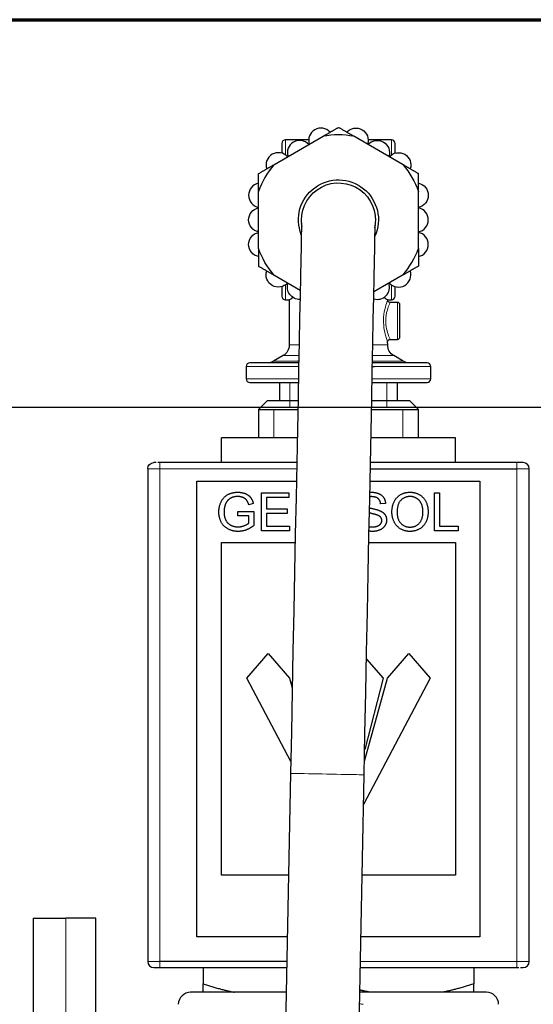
# Model space of a CAD drawing. Header units: millimetres. Extents: x 18 to 610, y -123 to 280.
# Tile 82 of 83: x 468 to 510, y 200 to 280. Entities that reach past the tile are written whole.
import ezdxf

# ---------------------------------------------------------------- set-up
doc = ezdxf.new("R2010")
doc.units = ezdxf.units.MM
doc.linetypes.add('SOLID', pattern=[0])
doc.styles.add('Arial', font='Arial.ttf', dxfattribs={"height": 7})
doc.dimstyles.get("Standard").update_dxf_attribs({"dimtxt": 5, "dimasz": 5, "dimexe": 0.18, "dimexo": 0.0625, "dimgap": 0.09, "dimtad": 0, "dimtih": 1, "dimtoh": 1, "dimdec": 4, "dimzin": 0, "dimdsep": 46, "dimtxsty": 'Arial', "dimcen": 0.09, "dimadec": 0, "dimazin": 0, "dimtfac": 1, "dimtdec": 4, "dimtofl": 0, "dimtmove": 0, "dimatfit": 3, "dimfxl": 0, "dimtolj": 1, "dimtzin": 0, "dimarcsym": 0})

# ---------------------------------------------------------------- blocks, each defined once
blk = doc.blocks.new('*D8')
at = {"color": 0, "lineweight": -2}
for p, q in [((448.96, 248.582), (583.607, 248.582)), ((581.647, 141.181), (581.647, 241.582)), ((570.789, 134.181), (583.607, 134.181))]:
    blk.add_line(p, q, dxfattribs=at)
at = {"color": 0}
for points in [[(582.814, 241.582), (580.481, 241.582), (581.647, 248.582)], [(580.481, 141.181), (582.814, 141.181), (581.647, 134.181)]]:
    blk.add_solid(points, dxfattribs=at)
at = {"layer": 'Defpoints', "color": 0}
for p in [(448.96, 248.582), (581.647, 248.582), (570.789, 134.181)]:
    blk.add_point(p, dxfattribs=at)
at = {"color": 0, "lineweight": 9, "insert": (574.633, 191.381), "char_height": 7, "attachment_point": 5, "rotation": 90, "style": 'Arial'}
blk.add_mtext('\\A1;114.4', dxfattribs=at)
blk = doc.blocks.new('BlockOfViews_8')
at = {"linetype": 'SOLID', "lineweight": 30}
for p, q in [((488.805, 268.252, 17.89), (492.815, 270.568, 17.89)), ((491.643, 270.281, -0.51), (489.76, 270.281, -0.51)), ((499.315, 268.252, 17.89), (495.305, 270.568, 17.89)), ((498.36, 270.281, -0.51), (496.475, 270.281, -0.51)), ((487.56, 261.466, 17.89), (487.56, 266.096, 17.89)), ((500.56, 261.466, 17.89), (500.56, 266.096, 17.89)), ((488.805, 259.309, 17.89), (490.953, 258.069, 17.89)), ((499.315, 259.309, 17.89), (496.935, 257.935, 17.89)), ((489.76, 257.281, -0.51), (490.06, 257.281, -0.51)), ((490.06, 257.281, -0.51), (490.06, 253.624, -0.51)), ((498.06, 257.281, -0.51), (498.36, 257.281, -0.51)), ((498.86, 257.081, -0.51), (498.249, 257.073, -0.509)), ((498.06, 253.624, -0.51), (498.058, 253.882, -0.549)), ((498.258, 254.082, -0.51), (498.86, 254.081, -0.51)), ((489.56, 252.758, -0.51), (488.792, 252.315, -0.51)), ((499.328, 252.315, -0.51), (498.56, 252.758, -0.51)), ((486.56, 251.881, -0.51), (486.56, 250.881, -0.51)), ((501.56, 250.881, -0.51), (501.56, 251.881, -0.51)), ((489.26, 250.581, -0.51), (489.26, 249.081, -0.495)), ((498.86, 249.081, -0.495), (498.86, 250.581, -0.51)), ((488.261, 249.081, -0.606), (487.561, 248.381, -0.617)), ((500.559, 248.381, -0.617), (499.859, 249.081, -0.606)), ((487.561, 248.381, -0.617), (487.561, 246.081, -0.585)), ((500.559, 246.081, -0.585), (500.559, 248.381, -0.617)), ((484.56, 244.081, 4.975), (484.56, 246.081, 4.975)), ((490.712, 246.081, 8.527), (484.56, 246.081, 4.975)), ((503.56, 246.081, 4.975), (496.697, 246.081, 8.937)), ((503.56, 244.081, 4.975), (503.56, 246.081, 4.975)), ((490.672, 244.081, 14.99), (479.56, 244.081, 14.99)), ((508.56, 244.081, 14.99), (496.657, 244.081, 14.99)), ((478.56, 243.581, 14.49), (478.56, 203.581, 14.49)), ((496.647, 243.581, 15.49), (508.56, 243.581, 15.49)), ((509.56, 203.581, 14.49), (509.56, 243.581, 14.49)), ((482.56, 242.581, 15.5), (490.642, 242.581, 15.5)), ((482.56, 205.581, 15.5), (482.56, 242.581, 15.5)), ((496.627, 242.581, 15.5), (505.56, 242.581, 15.5)), ((505.56, 242.581, 15.5), (505.56, 205.581, 15.5)), ((487.797, 241.617, 15.51), (490.021, 241.617, 15.51)), ((487.797, 238.542, 15.51), (487.797, 241.617, 15.51)), ((490.021, 241.617, 15.51), (490.021, 241.255, 15.51)), ((501.854, 241.617, 15.51), (502.261, 241.617, 15.51)), ((501.854, 238.542, 15.51), (501.854, 241.617, 15.51)), ((502.261, 241.617, 15.51), (502.261, 238.905, 15.51)), ((487.143, 240.757, 15.51), (486.776, 240.657, 15.51)), ((488.204, 241.255, 15.51), (488.204, 240.313, 15.51)), ((490.021, 241.255, 15.51), (488.204, 241.255, 15.51)), ((497.881, 240.751, 15.51), (497.491, 240.722, 15.51)), ((485.886, 240.109, 15.51), (487.189, 240.111, 15.51)), ((485.886, 239.748, 15.51), (485.886, 240.109, 15.51)), ((487.189, 240.111, 15.51), (487.189, 238.97, 15.51)), ((488.204, 240.313, 15.51), (489.905, 240.313, 15.51)), ((488.204, 239.952, 15.51), (488.204, 238.905, 15.51)), ((489.905, 239.952, 15.51), (488.204, 239.952, 15.51)), ((489.905, 240.313, 15.51), (489.905, 239.952, 15.51)), ((486.79, 239.748, 15.51), (485.886, 239.748, 15.51)), ((486.79, 239.176, 15.51), (486.79, 239.748, 15.51)), ((490.092, 238.542, 15.51), (487.797, 238.542, 15.51)), ((488.204, 238.905, 15.51), (490.092, 238.905, 15.51)), ((490.092, 238.905, 15.51), (490.092, 238.542, 15.51)), ((503.776, 238.542, 15.51), (501.854, 238.542, 15.51)), ((502.261, 238.905, 15.51), (503.776, 238.905, 15.51)), ((503.776, 238.905, 15.51), (503.776, 238.542, 15.51)), ((484.56, 237.581, 15.51), (490.542, 237.581, 15.51)), ((484.56, 210.581, 15.51), (484.56, 237.581, 15.51)), ((496.526, 237.581, 15.51), (503.56, 237.581, 15.51)), ((503.56, 237.581, 15.51), (503.56, 210.581, 15.51)), ((486.613, 226.581, 15.51), (488.349, 228.581, 15.51)), ((488.349, 228.581, 15.51), (490.085, 226.581, 15.51)), ((496.336, 228.131, 15.51), (497.682, 226.581, 15.51)), ((498.035, 226.581, 15.51), (499.771, 228.581, 15.51)), ((499.771, 228.581, 15.51), (501.507, 226.581, 15.51)), ((490.179, 219.797, 15.51), (486.613, 226.581, 15.51)), ((490.085, 226.581, 15.51), (490.305, 225.784, 15.51)), ((501.507, 226.581, 15.51), (496.108, 216.31, 15.51)), ((496.176, 219.843, 15.51), (498.035, 226.581, 15.51)), ((497.682, 226.581, 15.51), (496.192, 220.788, 15.51)), ((490.158, 218.85, 62.817), (488.005, 111.572, 62.817)), ((494.003, 111.451, 62.89), (496.156, 218.73, 62.89)), ((489.992, 210.581, 15.51), (484.56, 210.581, 15.51)), ((503.56, 210.581, 15.51), (495.993, 210.581, 15.51)), ((469.26, 207.081, -0.51), (469.26, 194.744, -0.51)), ((474.36, 191.815, 10.094), (474.359, 207.081, 9.968)), ((489.892, 205.581, 15.5), (482.56, 205.581, 15.5)), ((505.56, 205.581, 15.5), (495.892, 205.581, 15.5)), ((489.852, 203.581, 15.49), (479.56, 203.581, 15.49)), ((479.56, 203.081, 14.99), (489.842, 203.081, 14.99)), ((483.06, 203.081, 5.841), (483.06, 201.763, 5.841)), ((495.842, 203.081, 14.99), (508.56, 203.081, 14.99)), ((505.06, 203.081, 5.841), (505.06, 201.763, 5.841))]:
    blk.add_line(p, q, dxfattribs=at)
at = {"linetype": 'SOLID', "lineweight": 9}
for p, q in [((490.121, 248.596, 4.384), (490.121, 250.581, 4.384)), ((497.999, 248.596, 4.384), (497.999, 250.581, 4.384)), ((488.82, 248.381, 6.12), (488.82, 246.081, 6.12)), ((499.3, 248.381, 6.12), (499.3, 246.081, 6.12))]:
    blk.add_line(p, q, dxfattribs=at)
at = {"color": 196, "linetype": 'SOLID', "lineweight": 9}
for p, q in [((479.56, 243.581, 15.49), (490.662, 243.581, 15.49)), ((479.56, 203.581, 15.49), (479.56, 243.581, 15.49)), ((508.56, 243.581, 15.49), (508.56, 203.581, 15.49)), ((471.9, 207.081, 10.624), (471.9, 192.824, 10.624)), ((508.56, 203.581, 15.49), (495.852, 203.581, 15.49))]:
    blk.add_line(p, q, dxfattribs=at)
at = {"linetype": 'SOLID', "lineweight": 30}
for points in [[(491.106, 263.255, 17.89), (491.062, 263.492, 21.236), (491.054, 263.117, 24.564), (491.042, 262.494, 27.854), (491.024, 261.628, 31.088), (491.002, 260.522, 34.249), (490.975, 259.183, 37.318), (490.944, 257.619, 40.278), (490.908, 255.838, 43.113), (490.868, 253.85, 45.807), (490.824, 251.666, 48.345), (490.777, 249.299, 50.713), (490.726, 246.762, 52.897), (490.672, 244.068, 54.886), (490.615, 241.233, 56.667), (490.556, 238.274, 58.232), (490.494, 235.205, 59.571), (490.431, 232.045, 60.677), (490.366, 228.811, 61.543), (490.3, 225.522, 62.166), (490.233, 222.195, 62.541), (490.158, 218.85, 62.817)], [(496.156, 218.73, 62.89), (496.215, 222.075, 62.541), (496.282, 225.402, 62.166), (496.348, 228.691, 61.543), (496.413, 231.925, 60.677), (496.476, 235.085, 59.571), (496.538, 238.153, 58.232), (496.597, 241.113, 56.667), (496.654, 243.948, 54.886), (496.708, 246.641, 52.897), (496.759, 249.179, 50.713), (496.807, 251.546, 48.345), (496.85, 253.73, 45.807), (496.89, 255.718, 43.113), (496.926, 257.499, 40.278), (496.957, 259.063, 37.318), (496.984, 260.402, 34.249), (497.006, 261.508, 31.088), (497.024, 262.374, 27.854), (497.036, 262.997, 24.564), (497.044, 263.371, 21.236), (496.99, 263.137, 17.89)]]:
    blk.add_polyline3d(points, dxfattribs=at)
for centre, radius, start, end in [((492.642, 270.237, 14.89), 1, 41.53696, 198.46304), ((489.773, 269.968, -0.51), 0.313, 92.41325, 177.59258), ((490.91, 269.237, 14.89), 1, 41.53696, 198.46304), ((494.06, 263.781, 17.89), 6.9, 79.60486, 100.39514), ((498.347, 269.968, -0.51), 0.313, 2.40742, 87.58675), ((489.178, 268.237, 14.89), 1, 41.53696, 198.46304), ((494.06, 263.781, 17.89), 6.9, 139.60486, 160.39514), ((487.76, 265.781, 14.89), 1, 101.53696, 258.46304), ((500.36, 263.781, 14.89), 1, 281.53696, 78.46304), ((500.36, 261.781, 14.89), 1, 281.53696, 78.46304), ((494.06, 263.781, 17.89), 6.9, 319.60486, 340.39514), ((498.942, 259.325, 14.89), 1, 221.53696, 18.46304), ((497.21, 258.325, 14.89), 1, 253.34146, 18.46306), ((489.773, 257.594, -0.51), 0.313, 182.40445, 267.59555), ((498.347, 257.594, -0.51), 0.313, 272.40445, 357.59555), ((498.858, 256.879, -0.51), 0.202, 0.48782, 89.50344), ((498.858, 254.283, -0.51), 0.202, 270.50333, 359.50104), ((486.864, 251.877, -0.51), 0.304, 90.68149, 179.31268), ((501.254, 251.875, -0.51), 0.306, 1.18417, 88.81583), ((486.866, 250.887, -0.51), 0.306, 181.19487, 268.80805), ((501.256, 250.884, -0.51), 0.304, 270.67939, 359.32353), ((509.06, 243.581, 14.49), 0.5, 0, 90), ((479.06, 203.581, 14.49), 0.5, 180, 270), ((509.06, 203.581, 14.49), 0.5, 270, 0), ((482.071, 200.052, -0.51), 1.029, 91.55944, 177.44037), ((506.079, 200.083, -0.683), 0.997, 0.85072, 90.08474)]:
    blk.add_arc(centre, radius, start, end, dxfattribs=at)
at = {"linetype": 'SOLID', "lineweight": 30, "extrusion": (0, 0, -1)}
for centre, radius, start, end in [((-495.478, 270.237, -14.89), 1, 41.53696, 198.46304), ((-497.21, 269.237, -14.89), 1, 41.53696, 198.46304), ((-498.942, 268.237, -14.89), 1, 41.53696, 198.46304), ((-494.06, 263.781, -17.89), 6.9, 139.60486, 160.39514), ((-494.06, 263.781, -17.89), 3.25, 338.24182, 204.09364), ((-494.06, 263.781, -17.89), 3, 351.55728, 181.15), ((-500.36, 265.781, -14.89), 1, 101.53696, 258.46304), ((-487.76, 263.781, -14.89), 1, 281.53696, 78.46304), ((-494.06, 263.781, -17.89), 3, 181.15, 190.74272), ((-487.76, 261.781, -14.89), 1, 281.53696, 78.46304), ((-494.06, 263.781, -17.89), 6.9, 319.60486, 340.39514), ((-489.178, 259.325, -14.89), 1, 221.53696, 18.46304), ((-490.91, 258.325, -14.89), 1, 268.38347, 18.46306), ((-498.252, 257.265, 0.509), 0.192, 270.64288, 4.63411), ((-489.065, 253.622, 0.51), 0.995, 179.84332, 240.15653), ((-498.259, 253.881, 0.549), 0.201, 0.3104, 89.77278), ((-499.055, 253.622, 0.51), 0.995, 299.84347, 0.15668), ((-488.302, 253.144, 0.51), 0.963, 239.4132, 270.58406), ((-499.818, 253.144, 0.51), 0.963, 269.41594, 300.5868), ((-479.06, 243.581, -14.49), 0.5, 0, 90)]:
    blk.add_arc(centre, radius, start, end, dxfattribs=at)
at = {"color": 196, "linetype": 'SOLID', "lineweight": 9, "extrusion": (-1, 0, 0)}
for centre, radius, start, end in [((-263.781, -0.51, -489.76), 6.5, 145.16129, 180), ((-263.781, -0.51, -489.76), 6.5, 0, 35.87755), ((-243.581, 14.99, -479.56), 0.5, 90, 180), ((-243.581, 14.99, -508.56), 0.5, 90, 180)]:
    blk.add_arc(centre, radius, start, end, dxfattribs=at)
at = {"color": 196, "linetype": 'SOLID', "lineweight": 9, "extrusion": (1, 0, 0)}
for centre, radius, start, end in [((263.781, -0.51, 498.36), 6.5, 0, 35.87756), ((263.781, -0.51, 498.36), 6.5, 145.16129, 180), ((255.581, -0.51, 498.86), 1.5, 0, 180), ((203.581, 14.99, 508.56), 0.5, 90, 180)]:
    blk.add_arc(centre, radius, start, end, dxfattribs=at)
at = {"linetype": 'SOLID', "lineweight": 30, "extrusion": (1, 0, 0)}
for centre, radius, start, end in [((263.781, -0.51, 489.46), 6.2, 358.54839, 29.15079), ((263.781, -0.51, 489.46), 6.2, 150.84921, 181.45161), ((263.781, -0.51, 498.36), 6.5, 144.12245, 145.16129)]:
    blk.add_arc(centre, radius, start, end, dxfattribs=at)
at = {"linetype": 'SOLID', "lineweight": 30, "extrusion": (-1, 1.25101e-31, -1.62443e-32)}
for start, end in [(150.84921, 181.45161), (358.54839, 29.15079)]:
    blk.add_arc((-263.781, -0.51, -498.66), 6.2, start, end, dxfattribs=at)
at = {"linetype": 'SOLID', "lineweight": 30, "extrusion": (-1, 0, 0)}
for centre, radius, start, end in [((-263.781, -0.51, -489.76), 6.5, 144.12244, 145.16129), ((-255.581, -0.51, -499.06), 1.3, 357.69231, 182.30769)]:
    blk.add_arc(centre, radius, start, end, dxfattribs=at)
at = {"color": 196, "linetype": 'SOLID', "lineweight": 9, "extrusion": (0, -1, 4.44089e-16)}
for start, end in [(143.76623, 180), (0, 45.80483)]:
    blk.add_arc((494.06, -0.51, -253.624), 4, start, end, dxfattribs=at)
at = {"linetype": 'SOLID', "lineweight": 30, "extrusion": (0, -1, 4.44089e-16)}
for centre, radius, start, end in [((494.06, -0.51, -253.624), 4, 143.04078, 143.76623), ((494.06, -0.51, -252.181), 7.2, 116.61326, 180), ((494.06, -0.51, -252.181), 7.2, 0, 67.46376)]:
    blk.add_arc(centre, radius, start, end, dxfattribs=at)
at = {"color": 196, "linetype": 'SOLID', "lineweight": 9, "extrusion": (0, 1, -4.44089e-16)}
for start, end in [(358.83117, 44.42977), (128.57143, 181.16883)]:
    blk.add_arc((-494.06, -0.51, 252.758), 4.5, start, end, dxfattribs=at)
at = {"linetype": 'SOLID', "lineweight": 30, "extrusion": (0, 1, -4.44089e-16)}
blk.add_arc((-494.06, -0.51, 252.758), 4.5, 128.0099, 128.57143, dxfattribs=at)
at = {"color": 196, "linetype": 'SOLID', "lineweight": 9, "extrusion": (0, 1, -2.61361e-16)}
for start, end in [(0, 64.47895), (112.88136, 180)]:
    blk.add_arc((-494.06, -0.51, 251.881), 7.5, start, end, dxfattribs=at)
at = {"color": 196, "linetype": 'SOLID', "lineweight": 9, "extrusion": (5.30734e-32, -1, 3.37201e-16)}
for start, end in [(128.91892, 180), (0, 58.37811)]:
    blk.add_arc((494.06, -0.51, -252.315), 5.268, start, end, dxfattribs=at)
at = {"linetype": 'SOLID', "lineweight": 30, "extrusion": (5.30734e-32, -1, 3.37201e-16)}
blk.add_arc((494.06, -0.51, -252.315), 5.268, 127.7123, 128.91892, dxfattribs=at)
at = {"linetype": 'SOLID', "lineweight": 30, "extrusion": (0, 1, -2.61361e-16)}
blk.add_arc((-494.06, -0.51, 251.881), 7.5, 111.53841, 112.88136, dxfattribs=at)
at = {"color": 196, "linetype": 'SOLID', "lineweight": 9, "extrusion": (0, -1, 2.61361e-16)}
for start, end in [(115.9322, 180), (0, 68.62712)]:
    blk.add_arc((494.06, -0.51, -250.881), 7.5, start, end, dxfattribs=at)
at = {"linetype": 'SOLID', "lineweight": 30, "extrusion": (0, 1, 0)}
for centre, radius, start, end in [((-494.06, -0.51, 250.581), 7.2, 0, 63.10064), ((-494.06, -0.51, 250.581), 7.2, 112.26032, 180), ((-494.06, -0.51, 248.381), 6.5, 359.05263, 59.47201), ((-494.06, -0.51, 248.381), 6.5, 114.39362, 180.94737), ((-494.06, -0.51, 207.081), 24.8, 0, 26.67545), ((-479.56, 14.49, 203.081), 0.5, 0, 90), ((-508.56, 14.49, 203.081), 0.5, 90, 109.68748), ((-508.56, 14.49, 203.081), 0.5, 126.5625, 180)]:
    blk.add_arc(centre, radius, start, end, dxfattribs=at)
at = {"linetype": 'SOLID', "lineweight": 30, "extrusion": (0, -1, 2.61361e-16)}
blk.add_arc((494.06, -0.51, -250.881), 7.5, 115.6905, 115.9322, dxfattribs=at)
at = {"linetype": 'SOLID', "lineweight": 30, "extrusion": (0, -1, 0)}
for centre, radius, start, end in [((494.06, -0.51, -249.081), 5.8, 124.53438, 180.94737), ((494.06, -0.51, -249.081), 5.8, 359.05263, 62.27412), ((479.56, 14.49, -244.081), 0.5, 126.5625, 180), ((479.56, 14.49, -244.081), 0.5, 90, 109.68748), ((508.56, 14.49, -244.081), 0.5, 0, 90), ((494.06, -0.51, -201.081), 12.017, 110.75549, 180), ((494.06, -0.51, -201.081), 12.017, 0, 81.6646)]:
    blk.add_arc(centre, radius, start, end, dxfattribs=at)
at = {"color": 196, "linetype": 'SOLID', "lineweight": 9, "extrusion": (0, 1, 0)}
for centre, start, end in [((-479.56, 14.49, 243.581), 0, 90), ((-508.56, 14.49, 243.581), 90, 180)]:
    blk.add_arc(centre, 1, start, end, dxfattribs=at)
at = {"color": 196, "linetype": 'SOLID', "lineweight": 9, "extrusion": (0.02007, 0.999799, 0)}
blk.add_arc((-488.666, 62.89, 228.643), 3, 358.59375, 180, dxfattribs=at)
at = {"linetype": 'SOLID', "lineweight": 30, "extrusion": (-8.45174e-29, -1, -2.25963e-31)}
blk.add_arc((473.061, 10.04, -207.081), 1.3, 356.80283, 153.32454, dxfattribs=at)
at = {"color": 196, "linetype": 'SOLID', "lineweight": 9, "extrusion": (0, -1, 0)}
for centre, start, end in [((479.56, 14.49, -203.581), 90, 180), ((508.56, 14.49, -203.581), 0, 90)]:
    blk.add_arc(centre, 1, start, end, dxfattribs=at)
at = {"color": 196, "linetype": 'SOLID', "lineweight": 9, "extrusion": (1, 0, 3.55271e-15)}
blk.add_arc((203.581, 14.99, 479.56), 0.5, 90, 180, dxfattribs=at)
at = {"linetype": 'SOLID', "lineweight": 30}
for points, weights in [([(492.815, 270.568, 17.89), (493.411, 270.912, 17.757), (494.06, 271.286, 17.541)], [1, 1.01542290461, 1.0208149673]), ([(495.305, 270.568, 17.89), (494.709, 270.912, 17.757), (494.06, 271.286, 17.541)], [1, 1.01542290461, 1.0208149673]), ([(487.56, 267.534, 17.541), (488.209, 267.908, 17.757), (488.805, 268.252, 17.89)], [1.0208149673, 1.01542290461, 1]), ([(500.56, 267.534, 17.541), (499.911, 267.908, 17.757), (499.315, 268.252, 17.89)], [1.0208149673, 1.01542290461, 1]), ([(487.56, 266.096, 17.89), (487.56, 266.785, 17.757), (487.56, 267.534, 17.541)], [1, 1.01542290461, 1.0208149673]), ([(500.56, 266.096, 17.89), (500.56, 266.785, 17.757), (500.56, 267.534, 17.541)], [1, 1.01542290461, 1.0208149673]), ([(487.56, 261.466, 17.89), (487.56, 260.777, 17.757), (487.56, 260.028, 17.541)], [1, 1.01542290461, 1.0208149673]), ([(500.56, 261.466, 17.89), (500.56, 260.777, 17.757), (500.56, 260.028, 17.541)], [1, 1.01542290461, 1.0208149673]), ([(487.56, 260.028, 17.541), (488.209, 259.654, 17.757), (488.805, 259.309, 17.89)], [1.0208149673, 1.01542290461, 1]), ([(500.56, 260.028, 17.541), (499.911, 259.654, 17.757), (499.315, 259.309, 17.89)], [1.0208149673, 1.01542290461, 1]), ([(483.06, 201.763, 5.841), (484.392, 201.319, 6.61), (485.599, 201.08, 7.307)], [1.02393272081, 1.03568135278, 1.03221008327]), ([(483.06, 201.08, 2.909), (483.06, 201.319, 4.303), (483.06, 201.763, 5.841)], [1.03221008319, 1.03568135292, 1.02393272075]), ([(505.06, 201.763, 5.841), (503.728, 201.319, 6.61), (502.52, 201.08, 7.307)], [1.02393272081, 1.03568135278, 1.03221008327]), ([(505.06, 201.08, 2.909), (505.06, 201.319, 4.303), (505.06, 201.763, 5.841)], [1.03221008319, 1.03568135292, 1.02393272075]), ([(496.599, 201.08, 10.726), (496.208, 201.158, 10.952), (495.805, 201.256, 11.184)], [1.03221008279, 1.0333338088, 1.03286255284])]:
    blk.add_rational_spline(points, weights, degree=2, dxfattribs=at)
for points, degree, knots in [([(490.384, 257.475, 1.068), (490.38, 257.473, 1.059), (490.377, 257.471, 1.05), (490.269, 257.408, 0.795), (490.19, 257.36, 0.537), (490.085, 257.297, 0.014), (490.06, 257.281, -0.251), (490.06, 257.281, -0.51)], 3, [17.110782, 17.110782, 17.110782, 17.110782, 17.139107, 17.139107, 17.915039, 17.915039, 18.690971, 18.690971, 18.690971, 18.690971]), ([(498.06, 257.281, -0.51), (498.06, 257.281, -0.251), (498.034, 257.297, 0.014), (497.93, 257.36, 0.537), (497.85, 257.408, 0.795), (497.743, 257.471, 1.05), (497.739, 257.473, 1.059), (497.736, 257.475, 1.068)], 3, [6.230324, 6.230324, 6.230324, 6.230324, 7.006256, 7.006256, 7.782189, 7.782189, 7.810513, 7.810513, 7.810513, 7.810513]), ([(497.22, 239.811, 15.51), (497.096, 239.86, 15.51), (496.622, 239.973, 15.51), (496.574, 239.986, 15.51)], 2, [0, 0, 0, 0.5, 0.5600896, 0.5600896, 0.5600896]), ([(496.583, 240.403, 15.51), (496.668, 240.38, 15.51), (497.264, 240.246, 15.51), (497.449, 240.162, 15.51)], 2, [0.3988301, 0.3988301, 0.3988301, 0.5, 1, 1, 1])]:
    blk.add_open_spline(points, degree=degree, knots=knots, dxfattribs=at)
at = {"color": 196, "linetype": 'SOLID', "lineweight": 9}
for points, knots in [([(498.06, 257.281, -0.51), (498.06, 257.281, -0.268), (498.036, 257.222, -0.025), (497.904, 256.846, 0.72), (497.729, 256.271, 1.083), (497.708, 255.097, 1.13), (497.836, 254.547, 0.877), (498.012, 253.995, 0.174), (498.063, 253.872, -0.19), (498.06, 253.881, -0.551)], [-6.853325, -6.853325, -6.853325, -6.853325, -6.203694, -6.203694, -4.629308, -4.629308, -3.216396, -3.216396, -2.246876, -2.246876, -2.246876, -2.246876]), ([(498.26, 254.081, -0.51), (498.26, 254.081, -0.188), (498.207, 254.189, 0.134), (498.025, 254.669, 0.775), (497.891, 255.154, 1.009), (497.913, 256.19, 0.966), (498.096, 256.697, 0.629), (498.235, 257.029, -0.06), (498.26, 257.081, -0.285), (498.26, 257.081, -0.509)], [2.283371, 2.283371, 2.283371, 2.283371, 3.216396, 3.216396, 4.629308, 4.629308, 6.203694, 6.203694, 6.852383, 6.852383, 6.852383, 6.852383])]:
    blk.add_open_spline(points, degree=3, knots=knots, dxfattribs=at)
at = {"linetype": 'SOLID', "lineweight": 30}
for points, degree in [([(498.06, 257.28, -0.547), (498.06, 257.281, -0.535), (498.06, 257.281, -0.522), (498.06, 257.281, -0.51)], 3), ([(484.344, 240.065, 15.51), (484.344, 240.514, 15.51), (484.72, 241.292, 15.51), (485.425, 241.67, 15.51), (485.884, 241.67, 15.51)], 2), ([(485.884, 241.67, 15.51), (486.218, 241.67, 15.51), (486.757, 241.454, 15.51), (487.063, 241.068, 15.51), (487.143, 240.757, 15.51)], 2), ([(496.608, 241.666, 15.51), (496.666, 241.67, 15.51), (496.725, 241.67, 15.51)], 2), ([(496.725, 241.67, 15.51), (497.067, 241.67, 15.51), (497.589, 241.45, 15.51), (497.87, 241.022, 15.51), (497.881, 240.751, 15.51)], 2), ([(498.405, 240.04, 15.51), (498.405, 240.806, 15.51), (499.228, 241.672, 15.51), (499.878, 241.672, 15.51)], 2), ([(499.878, 241.672, 15.51), (500.304, 241.672, 15.51), (500.988, 241.265, 15.51), (501.346, 240.537, 15.51), (501.346, 240.076, 15.51)], 2), ([(484.881, 240.709, 15.51), (484.764, 240.424, 15.51), (484.764, 240.09, 15.51)], 2), ([(485.886, 241.322, 15.51), (485.607, 241.322, 15.51), (485.2, 241.152, 15.51), (484.95, 240.875, 15.51), (484.881, 240.709, 15.51)], 2), ([(486.776, 240.657, 15.51), (486.706, 240.892, 15.51), (486.501, 241.16, 15.51), (486.119, 241.322, 15.51), (485.886, 241.322, 15.51)], 2), ([(496.742, 241.311, 15.51), (496.667, 241.311, 15.51), (496.601, 241.306, 15.51)], 2), ([(497.491, 240.722, 15.51), (497.459, 241.013, 15.51), (497.096, 241.311, 15.51), (496.742, 241.311, 15.51)], 2), ([(499.88, 241.322, 15.51), (499.448, 241.322, 15.51), (498.825, 240.728, 15.51), (498.825, 240.034, 15.51)], 2), ([(500.927, 240.078, 15.51), (500.927, 240.453, 15.51), (500.673, 241.013, 15.51), (500.184, 241.322, 15.51), (499.88, 241.322, 15.51)], 2), ([(485.915, 238.49, 15.51), (485.462, 238.49, 15.51), (484.722, 238.878, 15.51), (484.344, 239.612, 15.51), (484.344, 240.065, 15.51)], 2), ([(484.764, 240.09, 15.51), (484.764, 239.679, 15.51), (485.047, 239.125, 15.51), (485.588, 238.857, 15.51), (485.892, 238.857, 15.51)], 2), ([(497.581, 239.377, 15.51), (497.581, 239.522, 15.51), (497.413, 239.738, 15.51), (497.22, 239.811, 15.51)], 2), ([(497.449, 240.162, 15.51), (497.717, 240.038, 15.51), (497.973, 239.658, 15.51), (497.973, 239.411, 15.51)], 2), ([(499.876, 238.49, 15.51), (499.442, 238.49, 15.51), (498.758, 238.909, 15.51), (498.405, 239.635, 15.51), (498.405, 240.04, 15.51)], 2), ([(498.825, 240.034, 15.51), (498.825, 239.478, 15.51), (499.423, 238.838, 15.51), (499.874, 238.838, 15.51)], 2), ([(499.874, 238.838, 15.51), (500.333, 238.838, 15.51), (500.927, 239.484, 15.51), (500.927, 240.078, 15.51)], 2), ([(501.346, 240.076, 15.51), (501.346, 239.608, 15.51), (500.969, 238.869, 15.51), (500.277, 238.49, 15.51), (499.876, 238.49, 15.51)], 2), ([(485.892, 238.857, 15.51), (486.157, 238.857, 15.51), (486.66, 239.06, 15.51), (486.79, 239.176, 15.51)], 2), ([(496.817, 238.855, 15.51), (497.05, 238.855, 15.51), (497.407, 238.993, 15.51), (497.581, 239.234, 15.51), (497.581, 239.377, 15.51)], 2), ([(497.973, 239.411, 15.51), (497.973, 239.165, 15.51), (497.692, 238.731, 15.51), (497.166, 238.49, 15.51), (496.836, 238.49, 15.51)], 2), ([(487.189, 238.97, 15.51), (486.889, 238.731, 15.51), (486.251, 238.49, 15.51), (485.915, 238.49, 15.51)], 2), ([(496.836, 238.49, 15.51), (496.681, 238.49, 15.51), (496.545, 238.507, 15.51)], 2), ([(496.552, 238.881, 15.51), (496.677, 238.855, 15.51), (496.817, 238.855, 15.51)], 2)]:
    blk.add_open_spline(points, degree=degree, dxfattribs=at)
at = {"color": 196, "linetype": 'SOLID', "lineweight": 9}
blk.add_open_spline([(496.058, 200.098, 12.353), (495.967, 200.115, 12.367), (495.875, 200.131, 12.379), (495.783, 200.146, 12.391)], degree=3, dxfattribs=at)
blk = doc.blocks.new('A21-m2')
at = {"color": 51, "linetype": 'SOLID', "lineweight": 70}
blk.add_line((23.099, 280.032), (609.821, 280.032), dxfattribs=at)

msp = doc.modelspace()

# ---------------------------------------------------------------- block references
for name in ['A21-m2', 'BlockOfViews_8']:
    msp.add_blockref(name, (0, 0))

# ---------------------------------------------------------------- dimensions: what is measured, and where the dimension line sits
at = {"lineweight": 9}
dim = msp.add_linear_dim(base=(581.647, 248.582), p1=(570.789, 134.181), p2=(448.96, 248.582), angle=90, dimstyle='Standard', override={"dimtxt": 7, "dimasz": 7, "dimexe": 1.96, "dimexo": 0, "dimgap": 3.5, "dimtad": 1, "dimtih": 0, "dimtoh": 1, "dimdec": 1, "dimlfac": 1, "dimpost": '<>', "dimsah": 1, "dimse1": 0, "dimse2": 0, "dimtix": 1}, dxfattribs=at)
dim.commit()
dim.dimension.update_dxf_attribs({"geometry": '*D8', "text_midpoint": (581.647, 191.381), "dimtype": 160})

doc.saveas('drawing.dxf')
